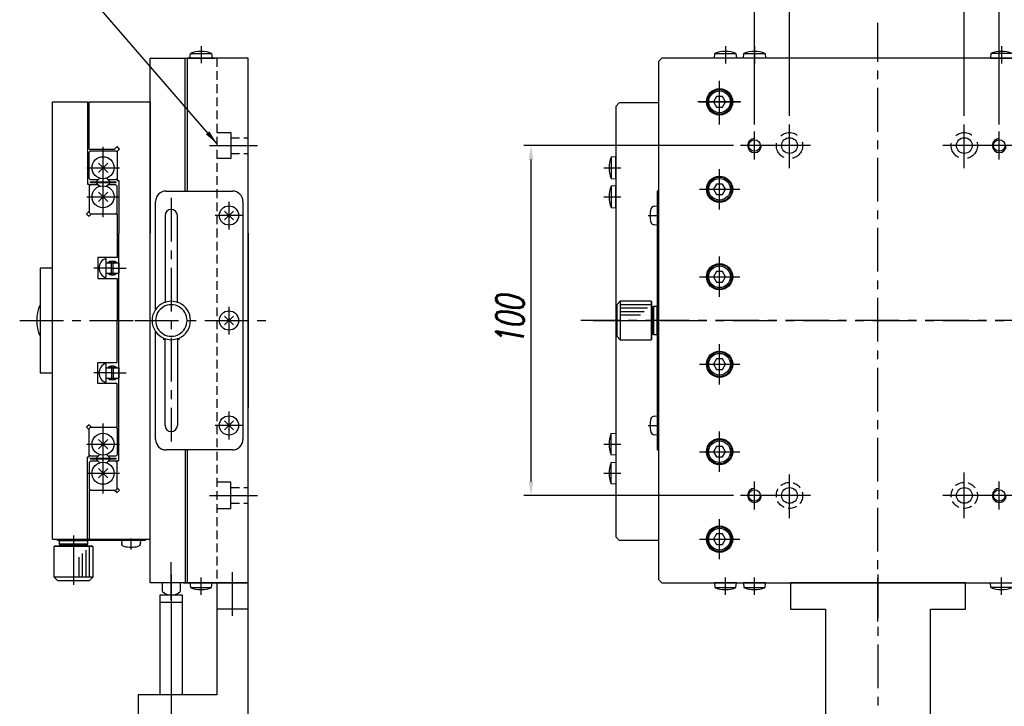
# Model space of a CAD drawing. Extents: x 0 to 2911, y 0 to 782.
# Tile 22 of 24: x 2352 to 2634, y 417 to 613. Entities that reach past the tile are written whole.
import ezdxf

# ---------------------------------------------------------------- set-up
doc = ezdxf.new("R2010")
doc.units = 0
doc.header["$LTSCALE"] = 10
doc.header["$MEASUREMENT"] = 0
for name, pattern in [('CENTER', [2, 1.25, -0.25, 0.25, -0.25]), ('CENTER2', [1.125, 0.75, -0.125, 0.125, -0.125]), ('DASHDOT', [50.5, 30, -9, 2.5, -9]), ('HIDDEN', [0.375, 0.25, -0.125]), ('HIDDENX2', [0.75, 0.5, -0.25])]:
    doc.linetypes.add(name, pattern=pattern)
doc.layers.get('0').update_dxf_attribs({"linetype": 'CONTINUOUS'})
doc.layers.get('DEFPOINTS').update_dxf_attribs({"linetype": 'CONTINUOUS'})
for name, color, linetype in [('1', 1, 'CENTER'), ('3', 3, 'CONTINUOUS'), ('4', 4, 'CONTINUOUS')]:
    doc.layers.add(name, color=color, linetype=linetype)
doc.styles.get("Standard").update_dxf_attribs({"font": 'romans.shx', "width": 0.7, "oblique": 10, "bigfont": 'whgtxt.shx'})
doc.dimstyles.new('A4', dxfattribs={"dimscale": 0.045, "dimtxt": 50, "dimasz": 40, "dimexe": 10, "dimexo": 30, "dimgap": 10, "dimtad": 1, "dimdec": 4, "dimdsep": 46, "dimtxsty": 'Standard', "dimcen": 1.5, "dimclrt": 7, "dimadec": 0, "dimazin": 0, "dimtfac": 1, "dimtdec": 4, "dimtix": 1, "dimtmove": 0, "dimatfit": 3, "dimfxl": 0, "dimtolj": 1, "dimtzin": 0, "dimarcsym": 0})

# ---------------------------------------------------------------- blocks, each defined once
blk = doc.blocks.new('*D168')
at = {"color": 4, "lineweight": -2}
for p, q in [((2556.07, 577.33), (2496.13, 577.33)), ((2498.13, 573.33), (2498.13, 481.33)), ((2556.07, 477.33), (2496.13, 477.33))]:
    blk.add_line(p, q, dxfattribs=at)
at = {"color": 4}
for points in [[(2497.47, 573.33), (2498.8, 573.33), (2498.13, 577.33)], [(2497.47, 481.33), (2498.8, 481.33), (2498.13, 477.33)]]:
    blk.add_solid(points, dxfattribs=at)
at = {"layer": 'DEFPOINTS', "color": 0}
for p in [(2558.07, 577.33), (2498.13, 477.33), (2558.07, 477.33)]:
    blk.add_point(p, dxfattribs=at)
at = {"color": 3, "insert": (2492.13, 527.33), "char_height": 8, "attachment_point": 5, "rotation": 90}
blk.add_mtext('\\A1;100', dxfattribs=at)
blk = doc.blocks.new('*D169')
at = {"color": 4, "lineweight": -2}
for p, q in [((2572.07, 585.84), (2572.07, 627.25)), ((2576.07, 625.25), (2618.07, 625.25)), ((2622.07, 585.84), (2622.07, 627.25))]:
    blk.add_line(p, q, dxfattribs=at)
at = {"color": 4}
for points in [[(2576.07, 625.92), (2576.07, 624.58), (2572.07, 625.25)], [(2618.07, 625.92), (2618.07, 624.58), (2622.07, 625.25)]]:
    blk.add_solid(points, dxfattribs=at)
at = {"layer": 'DEFPOINTS', "color": 0}
for p in [(2622.07, 625.25), (2572.07, 583.84), (2622.07, 583.84)]:
    blk.add_point(p, dxfattribs=at)
at = {"color": 3, "insert": (2597.07, 631.25), "char_height": 8, "attachment_point": 5}
blk.add_mtext('\\A1;50', dxfattribs=at)
blk = doc.blocks.new('*D170')
at = {"color": 4, "lineweight": -2}
for p, q in [((2562.07, 583.33), (2562.07, 644.81)), ((2566.07, 642.81), (2628.07, 642.81)), ((2632.07, 583.33), (2632.07, 644.81))]:
    blk.add_line(p, q, dxfattribs=at)
at = {"color": 4}
for points in [[(2566.07, 643.48), (2566.07, 642.14), (2562.07, 642.81)], [(2628.07, 643.48), (2628.07, 642.14), (2632.07, 642.81)]]:
    blk.add_solid(points, dxfattribs=at)
at = {"layer": 'DEFPOINTS', "color": 0}
for p in [(2632.07, 642.81), (2562.07, 581.33), (2632.07, 581.33)]:
    blk.add_point(p, dxfattribs=at)
at = {"color": 3, "insert": (2597.07, 648.81), "char_height": 8, "attachment_point": 5}
blk.add_mtext('\\A1;70', dxfattribs=at)
blk = doc.blocks.new('A$C2C294F89')
for p, q in [((32.5, 16.17), (31.5, 15.17)), ((42.5, 15.17), (31.5, 15.17)), ((31.5, 15.17), (31.5, 6.37)), ((41.5, 16.17), (32.5, 16.17)), ((42.5, 15.17), (41.5, 16.17)), ((42.5, 6.37), (42.5, 15.17)), ((42.5, 6.37), (31.5, 6.37)), ((31.5, 6.37), (31.7, 6.17)), ((31.7, 6.17), (42.3, 6.17)), ((33, 5.87), (33, 6.17)), ((33.2, 5.67), (33, 5.87)), ((33, 5.87), (41, 5.87)), ((41, 5.67), (33, 5.67)), ((33, 5.67), (33, 4.67)), ((40.8, 5.67), (33.2, 5.67)), ((41, 5.87), (40.8, 5.67)), ((41, 6.17), (41, 5.87)), ((41, 4.67), (41, 5.67)), ((42.3, 6.17), (42.5, 6.37)), ((0, 4.27), (74, 4.27)), ((33, 4.67), (41, 4.67))]:
    blk.add_line(p, q)
at = {"layer": '1', "color": 7, "linetype": 'Continuous'}
for p, q in [((74, 4.67), (0, 4.67)), ((0, 4.67), (0, 4.27)), ((4.25, 4.67), (4.32, 5.52)), ((9.75, 4.67), (4.25, 4.67)), ((9.68, 5.52), (9.75, 4.67)), ((64.25, 4.67), (64.32, 5.52)), ((69.75, 4.67), (64.25, 4.67)), ((69.68, 5.52), (69.75, 4.67)), ((74, 4.27), (74, 4.67))]:
    blk.add_line(p, q, dxfattribs=at)
for centre, radius, start, end in [((5.32, 5.43), 1, 106.257, 175), ((7, -0.33), 7, 73.743, 106.257), ((8.68, 5.43), 1, 5, 73.743), ((65.32, 5.43), 1, 106.257, 175), ((67, -0.33), 7, 73.743, 106.257), ((68.68, 5.43), 1, 5, 73.743)]:
    blk.add_arc(centre, radius, start, end, dxfattribs=at)
at = {"layer": '3', "color": 1, "linetype": 'CENTER'}
for p, q in [((37, 18.54), (37, 0)), ((7, 7.21), (7, 4.05)), ((67, 7.21), (67, 4.05))]:
    blk.add_line(p, q, dxfattribs=at)
at = {"layer": '4'}
for p, q in [((38.5, 9.37), (38.5, 15.17)), ((39.5, 8.37), (39.5, 15.17)), ((40.5, 7.37), (40.5, 15.17)), ((41.5, 6.37), (41.5, 15.17))]:
    blk.add_line(p, q, dxfattribs=at)
blk = doc.blocks.new('A$C1B04332D')
at = {"layer": '1', "color": 7, "linetype": 'Continuous'}
for p, q in [((23.22, 313.32), (22.22, 312.32)), ((146.22, 313.32), (23.22, 313.32)), ((38.22, 313.32), (38.34, 314.62)), ((44.52, 313.32), (38.22, 313.32)), ((38.34, 314.62), (44.41, 314.62)), ((44.41, 314.62), (44.52, 313.32)), ((46.52, 313.32), (46.64, 314.62)), ((52.82, 313.32), (46.52, 313.32)), ((46.64, 314.62), (52.71, 314.62)), ((52.71, 314.62), (52.82, 313.32)), ((117.34, 314.62), (117.22, 313.32)), ((117.22, 313.32), (123.52, 313.32)), ((123.41, 314.62), (117.34, 314.62)), ((22.22, 312.32), (22.22, 164.32)), ((38.86, 302.32), (37.99, 300.82)), ((40.59, 302.32), (38.86, 302.32)), ((41.45, 300.82), (40.59, 302.32)), ((11.02, 300.52), (10.02, 299.52)), ((10.02, 299.52), (10.02, 176.52)), ((22.22, 300.52), (11.02, 300.52)), ((37.99, 300.82), (38.86, 299.32)), ((38.86, 299.32), (40.59, 299.32)), ((40.59, 299.32), (41.45, 300.82)), ((10.02, 285.12), (8.72, 285.01)), ((8.72, 285.01), (8.72, 278.94)), ((10.02, 278.82), (10.02, 285.12)), ((8.72, 278.94), (10.02, 278.82)), ((10.02, 276.82), (8.72, 276.71)), ((8.72, 276.71), (8.72, 270.64)), ((10.02, 270.52), (10.02, 276.82)), ((38.86, 277.32), (37.99, 275.82)), ((38.86, 277.32), (37.99, 275.82)), ((40.59, 277.32), (38.86, 277.32)), ((40.59, 277.32), (38.86, 277.32)), ((41.45, 275.82), (40.59, 277.32)), ((41.45, 275.82), (40.59, 277.32)), ((37.99, 275.82), (38.86, 274.32)), ((37.99, 275.82), (38.86, 274.32)), ((38.86, 274.32), (40.59, 274.32)), ((38.86, 274.32), (40.59, 274.32)), ((40.59, 274.32), (41.45, 275.82)), ((40.59, 274.32), (41.45, 275.82)), ((8.72, 270.64), (10.02, 270.52)), ((38.86, 252.32), (37.99, 250.82)), ((37.99, 250.82), (38.86, 249.32)), ((40.59, 252.32), (38.86, 252.32)), ((41.45, 250.82), (40.59, 252.32)), ((40.59, 249.32), (41.45, 250.82)), ((38.86, 249.32), (40.59, 249.32)), ((38.86, 227.32), (37.99, 225.82)), ((37.99, 225.82), (38.86, 224.32)), ((40.59, 227.32), (38.86, 227.32)), ((41.45, 225.82), (40.59, 227.32)), ((40.59, 224.32), (41.45, 225.82)), ((38.86, 224.32), (40.59, 224.32)), ((8.72, 206.01), (10.02, 206.12)), ((8.72, 199.94), (8.72, 206.01)), ((10.02, 206.12), (10.02, 199.82)), ((38.86, 202.32), (37.99, 200.82)), ((37.99, 200.82), (38.86, 199.32)), ((40.59, 202.32), (38.86, 202.32)), ((41.45, 200.82), (40.59, 202.32)), ((40.59, 199.32), (41.45, 200.82)), ((10.02, 199.82), (8.72, 199.94)), ((8.72, 197.71), (10.02, 197.82)), ((8.72, 191.64), (8.72, 197.71)), ((10.02, 197.82), (10.02, 191.52)), ((38.86, 199.32), (40.59, 199.32)), ((10.02, 191.52), (8.72, 191.64)), ((10.02, 176.52), (11.02, 175.52)), ((11.02, 175.52), (22.22, 175.52)), ((38.86, 177.32), (37.99, 175.82)), ((37.99, 175.82), (38.86, 174.32)), ((40.59, 177.32), (38.86, 177.32)), ((41.45, 175.82), (40.59, 177.32)), ((40.59, 174.32), (41.45, 175.82)), ((38.86, 174.32), (40.59, 174.32)), ((22.22, 164.32), (23.22, 163.32)), ((23.22, 163.32), (146.22, 163.32)), ((44.52, 163.32), (38.22, 163.32)), ((38.22, 163.32), (38.34, 162.02)), ((38.34, 162.02), (44.41, 162.02)), ((44.41, 162.02), (44.52, 163.32)), ((52.82, 163.32), (46.52, 163.32)), ((46.52, 163.32), (46.64, 162.02)), ((46.64, 162.02), (52.71, 162.02)), ((52.71, 162.02), (52.82, 163.32)), ((110.02, 163.32), (60.02, 163.32)), ((60.02, 163.32), (60.02, 155.82)), ((110.02, 163.32), (60.02, 163.32)), ((90.02, 163.32), (73.02, 163.32)), ((110.02, 155.82), (110.02, 163.32)), ((117.34, 162.02), (117.22, 163.32)), ((117.22, 163.32), (123.52, 163.32)), ((123.41, 162.02), (117.34, 162.02)), ((60.02, 155.82), (70.02, 155.82)), ((70.02, 155.82), (70.02, 113.32)), ((100.02, 113.32), (100.02, 155.82)), ((100.02, 155.82), (110.02, 155.82))]:
    blk.add_line(p, q, dxfattribs=at)
for centre, radius in [((39.72, 300.82), 3.75), ((39.72, 300.82), 3.5), ((39.72, 300.82), 3.1), ((59.72, 288.32), 2.25), ((109.72, 288.32), 2.25), ((49.72, 288.32), 1.65), ((119.72, 288.32), 1.65), ((39.72, 275.82), 3.75), ((39.72, 275.82), 3.5), ((39.72, 275.82), 3.5), ((39.72, 275.82), 3.1), ((39.72, 275.82), 3.1), ((39.72, 250.82), 3.75), ((39.72, 250.82), 3.5), ((39.72, 250.82), 3.1), ((39.72, 225.82), 3.75), ((39.72, 225.82), 3.5), ((39.72, 225.82), 3.1), ((39.72, 200.82), 3.75), ((39.72, 200.82), 3.5), ((39.72, 200.82), 3.1), ((49.72, 188.32), 1.65), ((59.72, 188.32), 2.25), ((109.72, 188.32), 2.25), ((119.72, 188.32), 1.65), ((39.72, 175.82), 3.75), ((39.72, 175.82), 3.5), ((39.72, 175.82), 3.1)]:
    blk.add_circle(centre, radius, dxfattribs=at)
for centre, start, end in [((41.37, 307.24), 67.6435, 112.3565), ((49.67, 307.24), 67.6435, 112.3565), ((120.37, 307.24), 67.6435, 112.3565), ((16.1, 281.97), 157.6435, 202.3565), ((16.1, 273.67), 157.6435, 202.3565), ((16.1, 202.97), 157.6435, 202.3565), ((16.1, 194.67), 157.6435, 202.3565), ((41.37, 169.41), 247.6435, 292.3565), ((49.67, 169.41), 247.6435, 292.3565), ((120.37, 169.41), 247.6435, 292.3565)]:
    blk.add_arc(centre, 7.98, start, end, dxfattribs=at)
at = {"layer": '1', "color": 3, "linetype": 'Continuous'}
for centre in [(49.72, 288.32), (119.72, 288.32), (49.72, 188.32), (119.72, 188.32)]:
    blk.add_arc(centre, 2, 90, 0, dxfattribs=at)
at = {"layer": '3', "color": 1, "linetype": 'CENTER'}
for p, q in [((85.02, 152.29), (85.02, 323.35)), ((41.37, 316.72), (41.37, 311.82)), ((49.67, 316.72), (49.67, 311.82)), ((120.37, 316.72), (120.37, 311.82)), ((39.72, 294.32), (39.72, 307.33)), ((39.72, 295.07), (39.72, 306.57)), ((33.97, 300.82), (45.47, 300.82)), ((59.72, 281.82), (59.72, 294.83)), ((109.72, 281.82), (109.72, 294.83)), ((49.72, 284.32), (49.72, 292.32)), ((119.72, 284.32), (119.72, 292.32)), ((53.72, 288.32), (45.72, 288.32)), ((65.75, 288.32), (53.53, 288.32)), ((115.75, 288.32), (103.53, 288.32)), ((123.72, 288.32), (115.72, 288.32)), ((6.62, 281.97), (11.52, 281.97)), ((39.72, 270.07), (39.72, 281.57)), ((6.62, 273.67), (11.52, 273.67)), ((33.97, 275.82), (45.47, 275.82)), ((33.97, 275.82), (45.47, 275.82)), ((39.72, 245.07), (39.72, 256.57)), ((33.97, 250.82), (45.47, 250.82)), ((171.05, 238.32), (0, 238.32)), ((3.54, 238.32), (150.16, 238.32)), ((39.72, 220.07), (39.72, 231.57)), ((33.97, 225.82), (45.47, 225.82)), ((39.72, 195.07), (39.72, 206.57)), ((6.62, 202.97), (11.52, 202.97)), ((33.97, 200.82), (45.47, 200.82)), ((6.62, 194.67), (11.52, 194.67)), ((59.72, 181.82), (59.72, 194.83)), ((49.72, 184.32), (49.72, 192.32)), ((53.72, 188.32), (45.72, 188.32)), ((65.75, 188.32), (53.53, 188.32)), ((39.72, 170.07), (39.72, 181.57)), ((33.97, 175.82), (45.47, 175.82)), ((41.37, 159.92), (41.37, 164.82)), ((49.67, 159.92), (49.67, 164.82)), ((85.02, 165.74), (85.02, 0))]:
    blk.add_line(p, q, dxfattribs=at)
at = {"layer": '3', "color": 214, "linetype": 'DASHDOT'}
for p, q in [((45.75, 300.82), (33.53, 300.82)), ((39.72, 270.07), (39.72, 281.57))]:
    blk.add_line(p, q, dxfattribs=at)
at = {"layer": '3', "color": 1, "linetype": 'DASHDOT'}
for p, q in [((109.72, 181.82), (109.72, 194.83)), ((119.72, 184.32), (119.72, 192.32)), ((115.75, 188.32), (103.53, 188.32)), ((123.72, 188.32), (115.72, 188.32)), ((120.37, 159.92), (120.37, 164.82))]:
    blk.add_line(p, q, dxfattribs=at)
at = {"layer": '4', "color": 2, "linetype": 'HIDDENX2'}
for centre in [(59.72, 288.32), (109.72, 288.32)]:
    blk.add_circle(centre, 3.75, dxfattribs=at)
at = {"layer": '4', "color": 2, "linetype": 'HIDDEN'}
for centre in [(59.72, 188.32), (109.72, 188.32)]:
    blk.add_circle(centre, 3.75, dxfattribs=at)
at = {"rotation": 90}
blk.add_blockref('A$C2C294F89', (26.49, 201.32), dxfattribs=at)
blk = doc.blocks.new('A$C3B076D02')
at = {"color": 1, "linetype": 'CENTER2'}
blk.add_line((21.98, 3.99), (21.98, 0.83), dxfattribs=at)
blk.add_line((0.98, 1.05), (25.98, 1.05))
at = {"layer": '1', "color": 7, "linetype": 'Continuous'}
for p, q in [((1, 12.95), (0, 11.95)), ((11, 11.95), (0, 11.95)), ((0, 11.95), (0, 3.15)), ((10, 12.95), (1, 12.95)), ((11, 11.95), (10, 12.95)), ((11, 3.15), (11, 11.95)), ((11, 3.15), (0, 3.15)), ((0, 3.15), (0.2, 2.95)), ((0.2, 2.95), (10.8, 2.95)), ((1.5, 2.65), (1.5, 2.95)), ((9.5, 2.95), (9.5, 2.65)), ((10.8, 2.95), (11, 3.15)), ((25.98, 1.45), (0.98, 1.45)), ((0.98, 1.45), (0.98, 1.05)), ((1.7, 2.45), (1.5, 2.65)), ((1.5, 2.65), (9.5, 2.65)), ((9.5, 2.45), (1.5, 2.45)), ((1.5, 2.45), (1.5, 1.45)), ((1.5, 1.45), (9.5, 1.45)), ((9.3, 2.45), (1.7, 2.45)), ((9.5, 2.65), (9.3, 2.45)), ((9.5, 1.45), (9.5, 2.45)), ((19.23, 1.45), (19.3, 2.3)), ((24.73, 1.45), (19.23, 1.45)), ((24.65, 2.3), (24.73, 1.45)), ((25.98, 1.05), (25.98, 1.45))]:
    blk.add_line(p, q, dxfattribs=at)
for centre, radius, start, end in [((20.3, 2.21), 1, 106.257, 175), ((21.98, -3.55), 7, 73.743, 106.257), ((23.66, 2.21), 1, 5, 73.743)]:
    blk.add_arc(centre, radius, start, end, dxfattribs=at)
at = {"layer": '3', "color": 1, "linetype": 'DASHDOT'}
blk.add_line((5.5, 0), (5.5, 14.1), dxfattribs=at)
at = {"layer": '3'}
for p, q in [((7, 6.15), (7, 11.95)), ((8, 5.15), (8, 11.95)), ((9, 4.15), (9, 11.95)), ((10, 3.15), (10, 11.95))]:
    blk.add_line(p, q, dxfattribs=at)

msp = doc.modelspace()

# ---------------------------------------------------------------- linework, layer by layer
at = {"color": 0}
for p, q in [((2378.14523, 540.347), (2378.14523, 544.31563)), ((2378.64523, 540.347), (2378.64523, 544.31563)), ((2378.14523, 514.31563), (2378.14523, 510.347)), ((2378.64523, 514.31563), (2378.64523, 510.347))]:
    msp.add_line(p, q, dxfattribs=at)
at = {"color": 1, "linetype": 'CENTER'}
msp.add_line((2412.74523, 442.92864), (2412.74523, 455.90068), dxfattribs=at)
at = {"color": 0}
for centre, radius, start, end in [((2395.24523, 557.33131), 1.75, 0, 180), ((2378.39523, 542.33131), 2, 48.5903779, 131.4096221), ((2378.39523, 542.33131), 1.75, 98.2132107, 121.0027191), ((2378.39523, 542.33131), 1.75, 58.9972809, 81.7867893), ((2378.39523, 542.33131), 2, 228.5903779, 311.4096221), ((2378.39523, 542.33131), 1.75, 238.9972809, 261.7867893), ((2378.39523, 542.33131), 1.75, 278.2132107, 301.0027191), ((2378.39523, 512.33131), 2, 48.5903779, 131.4096221), ((2378.39523, 512.33131), 1.75, 98.2132107, 121.0027191), ((2378.39523, 512.33131), 1.75, 58.9972809, 81.7867893), ((2378.39523, 512.33131), 2, 228.5903779, 311.4096221), ((2378.39523, 512.33131), 1.75, 238.9972809, 261.7867893), ((2378.39523, 512.33131), 1.75, 278.2132107, 301.0027191), ((2395.24523, 497.33131), 1.75, 180, 0)]:
    msp.add_arc(centre, radius, start, end, dxfattribs=at)
at = {"layer": '1', "color": 7, "linetype": 'Continuous'}
for p, q in [((2400.59523, 602.33131), (2400.70896, 603.63131)), ((2400.70896, 603.63131), (2406.78149, 603.63131)), ((2406.78149, 603.63131), (2406.89523, 602.33131)), ((2389.24523, 452.33131), (2389.24523, 602.33131)), ((2389.24523, 602.33131), (2407.74523, 602.33131)), ((2399.24523, 564.33131), (2399.24523, 602.33131)), ((2399.74523, 602.33131), (2399.74523, 564.33131)), ((2399.74523, 602.33131), (2399.74523, 564.33131)), ((2407.74523, 602.33131), (2399.74523, 602.33131)), ((2406.89523, 602.33131), (2400.59523, 602.33131)), ((2417.24523, 602.33131), (2407.74523, 602.33131)), ((2417.24523, 452.33131), (2417.24523, 602.33131)), ((2361.24523, 464.83131), (2361.24523, 589.83131)), ((2361.24523, 589.83131), (2371.24523, 589.83131)), ((2371.24523, 589.83131), (2371.24523, 566.33131)), ((2371.74523, 576.33131), (2371.74523, 589.83131)), ((2371.74523, 589.83131), (2389.24523, 589.83131)), ((2389.24523, 589.83131), (2389.24523, 552.33131)), ((2371.74523, 576.33131), (2379.03812, 576.33131)), ((2371.74523, 575.43131), (2372.14523, 575.83131)), ((2371.74523, 567.93131), (2371.74523, 575.43131)), ((2372.14523, 575.83131), (2379.34523, 575.83131)), ((2379.74523, 577.03842), (2379.03812, 576.33131)), ((2379.34523, 575.83131), (2379.74523, 575.43131)), ((2380.45233, 576.33131), (2379.74523, 577.03842)), ((2379.74523, 575.62421), (2380.45233, 576.33131)), ((2379.74523, 575.62421), (2379.74523, 567.33131)), ((2379.74523, 575.43131), (2379.74523, 567.93131)), ((2377.05337, 572.28946), (2374.43708, 569.67316)), ((2374.43708, 572.28946), (2377.05337, 569.67316)), ((2371.24523, 566.33131), (2371.74523, 566.33131)), ((2372.14523, 567.53131), (2371.74523, 567.93131)), ((2371.74523, 566.33131), (2371.74523, 558.53842)), ((2372.14523, 566.13131), (2371.74523, 565.73131)), ((2374.32391, 567.53131), (2372.14523, 567.53131)), ((2372.14523, 566.98131), (2379.34523, 566.98131)), ((2372.14523, 566.68131), (2372.14523, 566.98131)), ((2379.34523, 566.68131), (2372.14523, 566.68131)), ((2374.32391, 566.13131), (2372.14523, 566.13131)), ((2373.77391, 566.98131), (2374.77655, 567.98395)), ((2374.77655, 565.67867), (2373.77391, 566.68131)), ((2374.32391, 567.53131), (2374.77655, 567.98395)), ((2374.32391, 566.13131), (2374.77655, 565.67867)), ((2377.71655, 566.98131), (2376.7139, 567.98395)), ((2377.16655, 567.53131), (2376.7139, 567.98395)), ((2376.7139, 565.67867), (2377.71655, 566.68131)), ((2377.16655, 566.13131), (2376.7139, 565.67867)), ((2379.34523, 567.53131), (2377.16655, 567.53131)), ((2379.34523, 566.13131), (2377.16655, 566.13131)), ((2379.74523, 567.93131), (2379.34523, 567.53131)), ((2379.34523, 566.98131), (2379.34523, 566.68131)), ((2379.74523, 565.73131), (2379.34523, 566.13131)), ((2379.74523, 567.33131), (2380.24523, 567.33131)), ((2380.24523, 567.33131), (2380.24523, 552.33131)), ((2371.74523, 565.73131), (2371.74523, 558.23131)), ((2374.43708, 563.98946), (2377.05337, 561.37316)), ((2377.05337, 563.98946), (2374.43708, 561.37316)), ((2379.74523, 558.23131), (2379.74523, 565.73131)), ((2393.74523, 564.33131), (2407.74523, 564.33131)), ((2407.74523, 564.33131), (2412.74523, 564.33131)), ((2390.74523, 530.49359), (2390.74523, 561.33131)), ((2415.74523, 561.33131), (2415.74523, 493.33131)), ((2371.74523, 558.53842), (2371.03812, 557.83131)), ((2371.03812, 557.83131), (2371.74523, 557.12421)), ((2371.74523, 558.23131), (2372.14523, 557.83131)), ((2371.74523, 557.12421), (2372.45233, 557.83131)), ((2372.14523, 557.83131), (2379.34523, 557.83131)), ((2372.45233, 557.83131), (2379.74523, 557.83131)), ((2379.34523, 557.83131), (2379.74523, 558.23131)), ((2379.74523, 557.83131), (2379.74523, 545.33131)), ((2410.47243, 558.6041), (2413.01802, 556.05852)), ((2413.01802, 558.6041), (2410.47243, 556.05852)), ((2393.49523, 557.33131), (2393.49523, 532.35003)), ((2396.99523, 532.35003), (2396.99523, 557.33131)), ((2380.24523, 502.33131), (2380.24523, 552.33131)), ((2417.24523, 552.33131), (2417.24523, 502.33131)), ((2379.74523, 545.33131), (2374.24523, 545.33131)), ((2374.24523, 545.33131), (2374.24523, 539.33131)), ((2376.54523, 545.08131), (2376.54523, 539.58131)), ((2376.54523, 543.83131), (2380.24523, 543.83131)), ((2380.24523, 543.83131), (2380.24523, 540.83131)), ((2357.74523, 542.33131), (2357.74523, 512.33131)), ((2361.24523, 542.33131), (2357.74523, 542.33131)), ((2376.54523, 540.83131), (2380.24523, 540.83131)), ((2374.24523, 539.33131), (2379.74523, 539.33131)), ((2379.74523, 539.33131), (2379.74523, 527.33131)), ((2379.74523, 515.33131), (2379.74523, 527.33131)), ((2410.47243, 528.6041), (2413.01802, 526.05852)), ((2413.01802, 528.6041), (2410.47243, 526.05852)), ((2390.74523, 521.83131), (2390.74523, 524.16903)), ((2390.74523, 493.33131), (2390.74523, 521.83131)), ((2392.99523, 522.3126), (2392.99523, 521.83131)), ((2393.49523, 497.33131), (2393.49523, 522.3126)), ((2396.99523, 522.3126), (2396.99523, 497.33131)), ((2397.49523, 521.83131), (2397.49523, 522.3126)), ((2374.24523, 509.33131), (2374.24523, 515.33131)), ((2374.24523, 515.33131), (2379.74523, 515.33131)), ((2376.54523, 515.08131), (2376.54523, 509.58131)), ((2376.54523, 513.83131), (2380.24523, 513.83131)), ((2380.24523, 513.83131), (2380.24523, 510.83131)), ((2357.74523, 512.33131), (2361.24523, 512.33131)), ((2376.54523, 510.83131), (2380.24523, 510.83131)), ((2379.74523, 509.33131), (2374.24523, 509.33131)), ((2379.74523, 496.83131), (2379.74523, 509.33131)), ((2379.74523, 496.83131), (2379.74523, 507.33131)), ((2380.24523, 487.33131), (2380.24523, 502.33131)), ((2389.24523, 464.83131), (2389.24523, 502.33131)), ((2410.47243, 498.6041), (2413.01802, 496.05852)), ((2413.01802, 498.6041), (2410.47243, 496.05852)), ((2371.74523, 497.53842), (2371.03812, 496.83131)), ((2371.03812, 496.83131), (2371.74523, 496.12421)), ((2372.45233, 496.83131), (2371.74523, 497.53842)), ((2371.74523, 496.43131), (2372.14523, 496.83131)), ((2371.74523, 488.93131), (2371.74523, 496.43131)), ((2371.74523, 488.33131), (2371.74523, 496.12421)), ((2372.14523, 496.83131), (2379.34523, 496.83131)), ((2372.45233, 496.83131), (2379.74523, 496.83131)), ((2379.34523, 496.83131), (2379.74523, 496.43131)), ((2379.74523, 496.43131), (2379.74523, 488.93131)), ((2374.43708, 493.28946), (2377.05337, 490.67316)), ((2377.05337, 493.28946), (2374.43708, 490.67316)), ((2403.74523, 490.33131), (2393.74523, 490.33131)), ((2399.24523, 490.33131), (2399.24523, 452.33131)), ((2399.74523, 490.33131), (2399.74523, 452.33131)), ((2399.74523, 490.33131), (2399.74523, 452.33131)), ((2412.74523, 490.33131), (2403.74523, 490.33131)), ((2371.24523, 464.83131), (2371.24523, 488.33131)), ((2371.24523, 488.33131), (2371.74523, 488.33131)), ((2372.14523, 488.53131), (2371.74523, 488.93131)), ((2374.32391, 488.53131), (2372.14523, 488.53131)), ((2372.14523, 487.98131), (2379.34523, 487.98131)), ((2372.14523, 487.68131), (2372.14523, 487.98131)), ((2379.34523, 487.68131), (2372.14523, 487.68131)), ((2373.77391, 487.98131), (2374.77655, 488.98395)), ((2374.77655, 486.67867), (2373.77391, 487.68131)), ((2374.32391, 488.53131), (2374.77655, 488.98395)), ((2377.71655, 487.98131), (2376.7139, 488.98395)), ((2377.16655, 488.53131), (2376.7139, 488.98395)), ((2376.7139, 486.67867), (2377.71655, 487.68131)), ((2379.34523, 488.53131), (2377.16655, 488.53131)), ((2379.74523, 488.93131), (2379.34523, 488.53131)), ((2379.34523, 487.98131), (2379.34523, 487.68131)), ((2379.74523, 487.33131), (2380.24523, 487.33131)), ((2379.74523, 479.53842), (2379.74523, 487.33131)), ((2372.14523, 487.13131), (2371.74523, 486.73131)), ((2371.74523, 486.73131), (2371.74523, 479.23131)), ((2374.32391, 487.13131), (2372.14523, 487.13131)), ((2374.32391, 487.13131), (2374.77655, 486.67867)), ((2377.05337, 484.98946), (2374.43708, 482.37316)), ((2374.43708, 484.98946), (2377.05337, 482.37316)), ((2377.16655, 487.13131), (2376.7139, 486.67867)), ((2379.34523, 487.13131), (2377.16655, 487.13131)), ((2379.74523, 486.73131), (2379.34523, 487.13131)), ((2379.74523, 479.23131), (2379.74523, 486.73131)), ((2371.74523, 479.23131), (2372.14523, 478.83131)), ((2371.74523, 478.83131), (2371.74523, 464.83131)), ((2371.74523, 478.83131), (2379.03812, 478.83131)), ((2372.14523, 478.83131), (2379.34523, 478.83131)), ((2379.03812, 478.83131), (2379.74523, 478.12421)), ((2379.34523, 478.83131), (2379.74523, 479.23131)), ((2380.45233, 478.83131), (2379.74523, 479.53842)), ((2379.74523, 478.12421), (2380.45233, 478.83131)), ((2361.24523, 464.83131), (2389.24523, 464.83131)), ((2398.74523, 452.33131), (2389.24523, 452.33131)), ((2392.74523, 449.88182), (2392.74523, 452.33131)), ((2395.24523, 452.33131), (2395.24523, 450.35226)), ((2397.74523, 452.33131), (2397.74523, 449.88182)), ((2406.74523, 452.33131), (2398.74523, 452.33131)), ((2398.74523, 452.33131), (2417.24523, 452.33131)), ((2408.74523, 452.33131), (2399.74523, 452.33131)), ((2406.89523, 452.33131), (2400.59523, 452.33131)), ((2400.59523, 452.33131), (2400.70896, 451.03131)), ((2400.70896, 451.03131), (2406.78149, 451.03131)), ((2406.78149, 451.03131), (2406.89523, 452.33131)), ((2417.24523, 452.33131), (2408.24523, 452.33131)), ((2408.24523, 452.33131), (2408.24523, 420.33131)), ((2417.24523, 452.33131), (2409.24523, 452.33131)), ((2417.24523, 402.33131), (2417.24523, 452.33131)), ((2391.99523, 448.83131), (2391.99523, 420.33131)), ((2398.49523, 448.83131), (2391.99523, 448.83131)), ((2398.49523, 420.33131), (2398.49523, 448.83131)), ((2391.99523, 446.83131), (2398.49523, 446.83131)), ((2417.24523, 444.83131), (2408.24523, 444.83131)), ((2408.24523, 420.33131), (2385.74523, 420.33131)), ((2385.74523, 420.33131), (2385.74523, 402.33131))]:
    msp.add_line(p, q, dxfattribs=at)
at = {"layer": '1', "linetype": 'DASHDOT'}
for p, q in [((2375.74523, 556.87524), (2375.74523, 576.91743)), ((2371.09523, 570.98131), (2380.39523, 570.98131)), ((2371.09523, 562.68131), (2380.39523, 562.68131)), ((2375.74523, 477.87524), (2375.74523, 497.91743)), ((2371.09523, 491.98131), (2380.39523, 491.98131)), ((2371.09523, 483.68131), (2380.39523, 483.68131))]:
    msp.add_line(p, q, dxfattribs=at)
at = {"layer": '1', "color": 7, "linetype": 'Continuous'}
for centre, radius in [((2375.74523, 570.98131), 3.15), ((2375.74523, 562.68131), 3.15), ((2411.74523, 557.33131), 2.75), ((2411.74523, 527.33131), 2.75), ((2411.74523, 497.33131), 2.75), ((2375.74523, 491.98131), 3.15), ((2375.74523, 483.68131), 3.15)]:
    msp.add_circle(centre, radius, dxfattribs=at)
for centre, radius, start, end in [((2403.74523, 596.24889), 7.98242, 67.64346, 112.35654), ((2393.74523, 561.33131), 3, 89.999998, 180.000001), ((2412.74523, 561.33131), 3, 359.999999, 89.999998), ((2377.43585, 542.33131), 2.89062, 107.945252, 252.054748), ((2395.24523, 527.33131), 5.5, 114.147742, 144.9032), ((2395.24523, 527.33131), 5.5, 90.000002, 114.147742), ((2395.24523, 527.33131), 5.5, 65.852258, 90.000002), ((2395.24523, 527.33131), 5.5, 294.14774, 65.852258), ((2367.24523, 527.33131), 10.5, 154.7912347, 205.2087653), ((2395.24523, 527.33131), 5.5, 144.9032, 215.096802), ((2395.24523, 527.33131), 4.5, 120.000002, 180.000001), ((2395.24523, 527.33131), 4.5, 90.000002, 120.000002), ((2395.24523, 527.33131), 4.5, 59.999998, 90.000002), ((2395.24523, 527.33131), 4.5, 300, 59.999998), ((2395.24523, 527.33131), 4.5, 180.000001, 240), ((2395.24523, 527.33131), 5.5, 215.096802, 245.85226), ((2395.24523, 527.33131), 4.5, 240, 270), ((2395.24523, 527.33131), 5.5, 245.85226, 270), ((2395.24523, 527.33131), 4.5, 270, 300), ((2395.24523, 527.33131), 5.5, 270, 294.14774), ((2377.43585, 512.33131), 2.89062, 107.945252, 252.054748), ((2393.74523, 493.33131), 3, 180.000001, 270), ((2412.74523, 493.33131), 3, 270, 359.999999), ((2403.74523, 458.41373), 7.98242, 247.64346, 292.35654), ((2395.24523, 452.33131), 3.5, 224.41531, 315.58469)]:
    msp.add_arc(centre, radius, start, end, dxfattribs=at)
at = {"layer": '3', "color": 1, "linetype": 'DASHDOT'}
for p, q in [((2403.74523, 605.73131), (2403.74523, 600.83131)), ((2406.20814, 577.33131), (2419.93356, 577.33131)), ((2411.74523, 561.28031), (2411.74523, 553.34831)), ((2415.50723, 557.33131), (2407.76723, 557.33131)), ((2378.2225, 542.33131), (2373.09762, 542.33131)), ((2378.2225, 542.33131), (2382.34495, 542.33131)), ((2411.74523, 531.28031), (2411.74523, 523.34831)), ((2378.2225, 512.33131), (2373.09762, 512.33131)), ((2378.2225, 512.33131), (2382.34495, 512.33131)), ((2411.74523, 501.28031), (2411.74523, 493.34831)), ((2415.50723, 497.33131), (2407.76723, 497.33131)), ((2406.20814, 477.33131), (2419.93356, 477.33131)), ((2403.74523, 448.93131), (2403.74523, 453.83131))]:
    msp.add_line(p, q, dxfattribs=at)
at = {"layer": '3', "color": 1, "linetype": 'CENTER'}
for p, q in [((2395.24523, 562.38144), (2395.24523, 492.70783)), ((2351.88624, 527.33131), (2394.76684, 527.33131)), ((2384.82578, 527.33131), (2422.74939, 527.33131)), ((2683.40502, 527.33131), (2512.35267, 527.33131)), ((2395.24523, 447.46821), (2395.24523, 458.22054)), ((2395.24523, 454.74378), (2395.24523, 383.08929)), ((2395.24523, 447.33131), (2395.24523, 286.54058)), ((2395.24523, 423.08478), (2395.24523, 398.4013))]:
    msp.add_line(p, q, dxfattribs=at)
at = {"layer": '4', "color": 2, "linetype": 'HIDDEN'}
for p, q in [((2408.24523, 602.33131), (2408.24523, 452.33131)), ((2412.24523, 579.58131), (2417.24523, 579.58131)), ((2412.24523, 575.08131), (2417.24523, 575.08131)), ((2412.24523, 479.58131), (2417.24523, 479.58131)), ((2412.24523, 475.08131), (2417.24523, 475.08131))]:
    msp.add_line(p, q, dxfattribs=at)
at = {"layer": '4', "color": 2, "linetype": 'Continuous'}
for p, q in [((2408.24523, 581.08131), (2412.24523, 581.08131)), ((2412.24523, 581.08131), (2412.24523, 573.58131)), ((2412.24523, 573.58131), (2408.24523, 573.58131)), ((2412.24523, 481.08131), (2408.24523, 481.08131)), ((2412.24523, 473.58131), (2412.24523, 481.08131)), ((2408.24523, 473.58131), (2412.24523, 473.58131))]:
    msp.add_line(p, q, dxfattribs=at)

# ---------------------------------------------------------------- block references
msp.add_blockref('A$C1B04332D', (2512.35267, 289.00695))
at = {"xscale": -1, "rotation": 180}
msp.add_blockref('A$C3B076D02', (2361.76771, 465.8817), dxfattribs=at)

# ---------------------------------------------------------------- dimensions: what is measured, and where the dimension line sits
at = {"color": 0}
for base, p1, p2, picture, middle in [((2632.07401, 642.81154), (2562.07401, 581.33131), (2632.07401, 581.33131), '*D170', (2597.07401, 648.81154)), ((2622.07401, 625.25116), (2572.07401, 583.84006), (2622.07401, 583.84006), '*D169', (2597.07401, 631.25116))]:
    dim = msp.add_linear_dim(base=base, p1=p1, p2=p2, dimstyle='A4', override={"dimscale": 1, "dimtxt": 8, "dimasz": 4, "dimexe": 2, "dimexo": 2, "dimgap": 2, "dimzin": 12, "dimclrd": 4, "dimclre": 4, "dimclrt": 3, "dimatfit": 1, "dimtzin": 12}, dxfattribs=at)
    dim.commit()
    dim.dimension.update_dxf_attribs({"geometry": picture, "text_midpoint": middle})
dim = msp.add_linear_dim(base=(2498.13251, 477.33131), p1=(2558.07401, 577.33131), p2=(2558.07401, 477.33131), angle=90, dimstyle='A4', override={"dimscale": 1, "dimtxt": 8, "dimasz": 4, "dimexe": 2, "dimexo": 2, "dimgap": 2, "dimzin": 12, "dimclrd": 4, "dimclre": 4, "dimclrt": 3, "dimatfit": 1, "dimtzin": 12}, dxfattribs=at)
dim.commit()
dim.dimension.update_dxf_attribs({"geometry": '*D168', "text_midpoint": (2492.13251, 527.33131)})

# ---------------------------------------------------------------- leaders
at = {"color": 4, "annotation_type": 0, "has_hookline": 1, "hookline_direction": 0, "text_width": 105.32728}
msp.add_leader([(2408.26358, 577.93496), (2366.20028, 626.57993), (2370.20028, 626.57993)], dimstyle='A4', override={"dimscale": 1, "dimtxt": 8, "dimasz": 4, "dimexe": 2, "dimexo": 2, "dimgap": 2, "dimzin": 12, "dimclrd": 4, "dimclre": 4, "dimclrt": 3, "dimtzin": 12}, dxfattribs=at)

doc.saveas('drawing.dxf')
